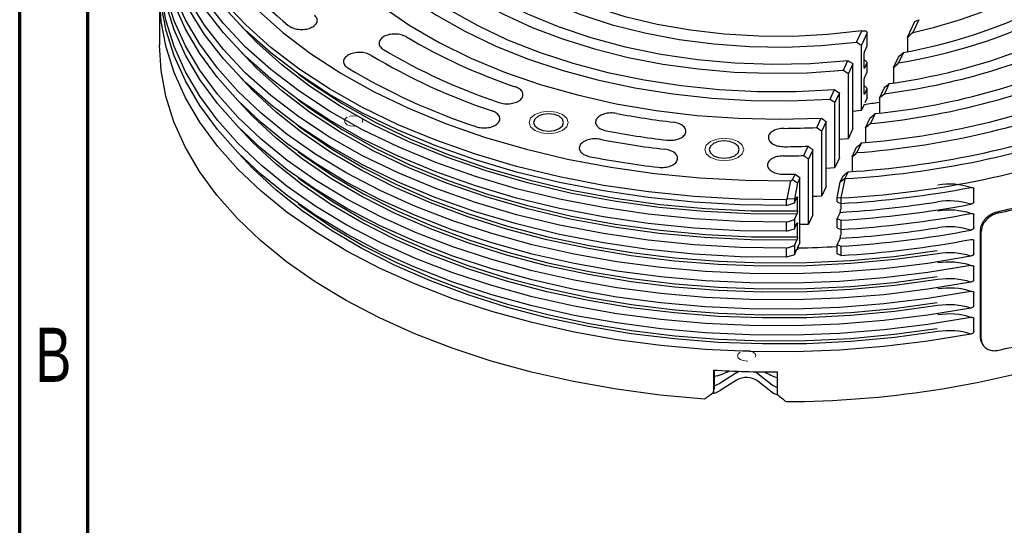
# Model space of a CAD drawing. Header units: millimetres. Extents: x 15 to 415, y 5 to 292.
# Tile 2 of 23: x 15 to 87, y 61 to 98. Entities that reach past the tile are written whole.
import ezdxf

# ---------------------------------------------------------------- set-up
doc = ezdxf.new("R2010")
doc.units = ezdxf.units.MM
doc.linetypes.add('HIDDEN', pattern=[1.905, 1.27, -0.635])
doc.styles.add('SLDTEXTSTYLE0', font='TXT', dxfattribs={"width": 0.75})

msp = doc.modelspace()

# ---------------------------------------------------------------- linework, layer by layer
at = {"color": 7, "linetype": 'Continuous', "lineweight": 70}
for p, q in [((15, 5), (15, 292)), ((20, 10), (20, 287))]:
    msp.add_line(p, q, dxfattribs=at)
at = {"color": 7, "linetype": 'Continuous', "lineweight": 25}
for p, q in [((25.2484, 99.8684), (25.2484, 96.2207)), ((80.1121, 96.7882), (80.6503, 97.9475)), ((80.9304, 98.0799), (80.4964, 97.1449)), ((80.6503, 97.9475), (80.9304, 98.0799)), ((76.3675, 96.428), (76.7582, 97.2696)), ((77.1551, 97.1088), (76.7346, 96.2032)), ((76.7582, 97.2696), (77.0822, 97.2658)), ((77.0822, 97.2658), (77.1551, 97.1088)), ((77.1551, 96.1561), (77.1551, 97.1088)), ((80.1121, 96.7882), (80.1121, 95.733)), ((76.7346, 91.4394), (76.7346, 96.2032)), ((76.98, 95.779), (77.1551, 96.1561)), ((76.9307, 94.584), (76.9307, 95.5368)), ((79.0812, 94.5678), (79.4364, 95.3329)), ((79.8141, 95.6753), (79.456, 94.9039)), ((75.4109, 94.3675), (75.7429, 95.0826)), ((76.1059, 94.849), (75.772, 94.1298)), ((76.1059, 90.0852), (76.1059, 94.849)), ((77.1551, 94.9311), (76.9307, 95.1554)), ((76.98, 94.554), (77.1551, 94.9311)), ((77.1551, 94.2506), (77.1551, 94.9311)), ((75.772, 89.3661), (75.772, 94.1298)), ((76.98, 93.8735), (77.1551, 94.2506)), ((79.0812, 94.5678), (79.0812, 93.4426)), ((76.9307, 92.6785), (76.9307, 93.6313)), ((77.1551, 93.0256), (76.9307, 93.2499)), ((78.7546, 93.3933), (78.4101, 92.6512)), ((74.4288, 92.2521), (74.7541, 92.9528)), ((75.112, 92.7081), (74.7852, 92.0043)), ((75.112, 87.9444), (75.112, 92.7081)), ((76.98, 92.6485), (77.1551, 93.0256)), ((77.1551, 92.3451), (77.1551, 93.0256)), ((78.0424, 92.3303), (78.3848, 93.0679)), ((74.7852, 87.2405), (74.7852, 92.0043)), ((76.9307, 91.8619), (76.7346, 91.4394)), ((77.1551, 92.3451), (76.98, 91.968)), ((78.0424, 92.3303), (78.0424, 91.2247)), ((76.1059, 91.3601), (76.7346, 91.4394)), ((77.7308, 91.188), (77.3952, 90.4653)), ((73.4623, 90.1703), (73.783, 90.8612)), ((74.1369, 90.6079), (73.8151, 89.9147)), ((74.1369, 85.8442), (74.1369, 90.6079)), ((77.0328, 90.1556), (77.3667, 90.8749)), ((73.8151, 85.1509), (73.8151, 89.9147)), ((76.1059, 90.0852), (75.772, 89.3661)), ((77.0328, 90.1556), (77.0328, 89.0622)), ((75.112, 89.3049), (75.772, 89.3661)), ((76.7309, 89.0344), (76.4017, 88.3253)), ((72.507, 88.1126), (72.8244, 88.7963)), ((73.1752, 88.5363), (72.8569, 87.8507)), ((73.1752, 83.7726), (73.1752, 88.5363)), ((76.0433, 88.0245), (76.3713, 88.7309)), ((72.8569, 83.087), (72.8569, 87.8507)), ((75.112, 87.9444), (74.7852, 87.2405)), ((76.0433, 88.0245), (76.0433, 86.9386)), ((71.6762, 86.3231), (71.8748, 86.7511)), ((74.1369, 87.1978), (74.7852, 87.2405)), ((75.7482, 86.9177), (75.5162, 86.418)), ((71.2945, 84.9118), (71.5574, 86.2652)), ((71.5574, 86.2652), (71.6762, 86.3231)), ((72.0324, 86.075), (71.6762, 86.3231)), ((72.0324, 86.075), (71.8137, 84.9408)), ((72.2231, 86.4856), (72.0324, 86.075)), ((72.2231, 81.7219), (72.2231, 86.4856)), ((74.9513, 85.0198), (75.1729, 86.1495)), ((75.1729, 86.1495), (75.3921, 86.6217)), ((75.5041, 86.4046), (75.1729, 86.1495)), ((75.5041, 86.4046), (75.228, 85.003)), ((75.5162, 86.418), (75.5041, 86.4046)), ((74.1369, 85.8442), (73.8151, 85.1509)), ((84.9663, 84.7201), (84.9663, 85.6729)), ((71.2392, 84.868), (71.2945, 84.9118)), ((71.2392, 84.4597), (71.2392, 84.868)), ((71.2392, 84.4597), (71.8137, 84.6511)), ((71.8137, 84.9408), (71.2945, 84.9118)), ((71.8137, 84.6511), (71.9976, 85.0471)), ((71.8137, 84.9408), (71.8137, 84.6511)), ((72.0426, 84.0553), (72.0426, 85.0081)), ((75.2147, 84.9904), (74.9513, 85.0198)), ((74.9513, 84.7195), (74.9513, 85.0198)), ((74.9513, 84.7195), (75.2147, 84.5939)), ((75.2071, 84.5976), (75.2071, 84.1816)), ((75.228, 85.003), (75.2147, 84.9904)), ((75.2147, 84.9904), (75.2147, 84.5939)), ((71.8137, 83.4261), (71.9976, 83.8221)), ((73.1752, 83.7726), (72.8569, 83.087)), ((75.1609, 83.9459), (74.9513, 83.4945)), ((84.9663, 82.8146), (84.9663, 83.7674)), ((71.2392, 83.2347), (71.8137, 83.4261)), ((71.2392, 82.5542), (71.2392, 83.2347)), ((71.8137, 83.4261), (71.8137, 82.7456)), ((71.8137, 82.7456), (71.9976, 83.1416)), ((72.0426, 82.1498), (72.0426, 83.1026)), ((74.9513, 83.4945), (75.2147, 83.3689)), ((74.9513, 82.814), (74.9513, 83.4945)), ((75.2147, 83.3689), (75.2147, 82.6884)), ((71.2392, 82.5542), (71.8137, 82.7456)), ((74.9513, 82.814), (75.2147, 82.6884)), ((75.2071, 82.6921), (75.2071, 82.2761)), ((85.4673, 74.7468), (85.4673, 82.641)), ((85.522, 74.656), (85.522, 82.5502)), ((71.8137, 81.5206), (71.9976, 81.9167)), ((72.2231, 81.7219), (72.0426, 81.3332)), ((75.1609, 82.0405), (74.9513, 81.589)), ((84.9663, 80.9091), (84.9663, 81.8619)), ((71.2392, 81.3292), (71.8137, 81.5206)), ((71.2392, 80.6487), (71.2392, 81.3292)), ((71.8137, 81.5206), (71.8137, 80.8401)), ((71.8137, 80.8401), (71.9976, 81.2361)), ((72.0426, 81.3332), (72.0426, 81.1971)), ((74.9513, 81.589), (75.2147, 81.4634)), ((74.9513, 80.9085), (74.9513, 81.589)), ((75.2147, 80.7829), (74.9513, 80.9085)), ((75.2147, 81.4634), (75.2147, 80.7829)), ((71.8137, 80.8401), (71.2392, 80.6487)), ((84.9663, 79.0036), (84.9663, 79.9564)), ((84.9663, 77.0981), (84.9663, 78.0509)), ((84.9663, 75.1926), (84.9663, 76.1454)), ((85.5845, 74.3117), (85.6392, 74.2207)), ((65.8853, 72.3753), (65.8853, 70.742)), ((65.9336, 72.3724), (65.9336, 71.0099)), ((70.5394, 72.2345), (70.5394, 70.6012)), ((67.5742, 72.1782), (66.3757, 71.4179)), ((67.5742, 72.1782), (66.3757, 71.4179)), ((67.5742, 71.6338), (66.3757, 70.8734)), ((69.1199, 72.1314), (70.1741, 71.303)), ((69.1199, 72.1314), (70.1741, 71.303)), ((69.1199, 71.587), (70.1741, 70.7585)), ((65.8853, 70.742), (65.9336, 71.0099))]:
    msp.add_line(p, q, dxfattribs=at)
at = {"color": 7, "linetype": 'Continuous', "lineweight": 25, "flags": 128}
for points in [[(42.7247, 106.2432), (43.7599, 104.7575), (45.0324, 103.3345), (46.531, 101.9868), (48.2422, 100.7263), (50.1511, 99.5641), (52.2408, 98.5106), (54.4927, 97.5751), (56.8869, 96.7658), (59.4023, 96.09), (62.0165, 95.5535), (64.7066, 95.1611), (67.4486, 94.9163), (70.2183, 94.8213), (72.9913, 94.8769), (75.7429, 95.0826)], [(44.8237, 106.5678), (45.8211, 105.1644), (47.0475, 103.8227), (48.4915, 102.5552), (50.1397, 101.3736), (51.977, 100.2889), (53.9863, 99.311), (56.149, 98.449), (58.4452, 97.7109), (60.8536, 97.1034), (63.352, 96.6323), (65.9172, 96.3019), (68.5255, 96.1152), (71.1529, 96.0739), (73.7749, 96.1785), (76.3675, 96.428)], [(76.7582, 97.2696), (74.2654, 96.9914), (71.7374, 96.8548), (69.1983, 96.8613), (66.6725, 97.0106), (64.184, 97.3014), (61.7564, 97.7309), (59.4131, 98.295), (57.1762, 98.9884), (55.0672, 99.8044), (53.1061, 100.7352), (51.3117, 101.7719), (49.7011, 102.9047), (48.2896, 104.1228), (47.0907, 105.4146), (46.1158, 106.7676)], [(38.2065, 105.5445), (39.2489, 103.9828), (40.517, 102.4777), (42.0017, 101.04), (43.6923, 99.6803), (45.5765, 98.4081), (47.6409, 97.2327), (49.8706, 96.1627), (52.2494, 95.2055), (54.7603, 94.3683), (57.3851, 93.6569), (60.105, 93.0766), (62.9004, 92.6315), (65.7511, 92.3248), (68.6366, 92.1586), (71.5361, 92.1344), (74.4288, 92.2521)], [(39.3358, 105.7191), (40.3581, 104.1993), (41.602, 102.7355), (43.0582, 101.3384), (44.7161, 100.0183), (46.5635, 98.7849), (48.5869, 97.6472), (50.7715, 96.6136), (53.1013, 95.6916), (55.5592, 94.8879), (58.1271, 94.2085), (60.7864, 93.6584), (63.5174, 93.2415), (66.3001, 92.961), (69.1143, 92.8188), (71.9392, 92.8161), (74.7541, 92.9528)], [(41.5948, 106.0685), (42.5777, 104.6322), (43.7737, 103.2509), (45.1739, 101.935), (46.7674, 100.6945), (48.5422, 99.5389), (50.4847, 98.477), (52.5803, 97.5169), (54.8129, 96.6658), (57.1655, 95.9303), (59.6203, 95.316), (62.1585, 94.8274), (64.7608, 94.4684), (67.4074, 94.2418), (70.0782, 94.1491), (72.7528, 94.1911), (75.4109, 94.3675)], [(35.9484, 105.1953), (37.0314, 103.5497), (38.3487, 101.9619), (39.8911, 100.4433), (41.6478, 99.0042), (43.6065, 97.6548), (45.7536, 96.4045), (48.074, 95.262), (50.5517, 94.2353), (53.1692, 93.3316), (55.9083, 92.5572), (58.7499, 91.9175), (61.6741, 91.4169), (64.6605, 91.059), (67.6882, 90.8463), (70.7362, 90.7802), (73.783, 90.8612)], [(28.371, 104.0235), (29.5122, 102.2101), (30.8869, 100.4516), (32.4873, 98.7578), (34.3042, 97.1384), (36.3274, 95.6026), (38.5453, 94.1592), (40.9454, 92.8164), (43.5139, 91.5817), (46.2364, 90.4622), (49.0972, 89.4643), (52.0802, 88.5937), (55.1684, 87.8552), (58.3442, 87.2531), (61.5896, 86.7909), (64.8861, 86.4711), (68.215, 86.2955), (71.5574, 86.2652)], [(71.2392, 84.4597), (67.8382, 84.5049), (64.4527, 84.6971), (61.1017, 85.0354), (57.8041, 85.5177), (54.5785, 86.1414), (51.4429, 86.9029), (48.4152, 87.798), (45.5122, 88.8216), (42.7504, 89.968), (40.1454, 91.2307), (37.7117, 92.6025), (35.4632, 94.0758), (33.4124, 95.6423), (31.5709, 97.2932), (29.949, 99.019), (28.556, 100.8103), (27.3997, 102.6567)], [(71.2392, 84.868), (67.8386, 84.9132), (64.4535, 85.1054), (61.1028, 85.4436), (57.8055, 85.9258), (54.5802, 86.5493), (51.4449, 87.3107), (48.4174, 88.2056), (45.5146, 89.229), (42.753, 90.3752), (40.1481, 91.6376), (37.7145, 93.0092), (35.4659, 94.4822), (33.4151, 96.0484), (31.5735, 97.6989), (29.9515, 99.4245), (28.5582, 101.2154), (27.4016, 103.0616)], [(71.2392, 83.2347), (67.8382, 83.2799), (64.4527, 83.4722), (61.1017, 83.8104), (57.8041, 84.2928), (54.5785, 84.9164), (51.4429, 85.678), (48.4152, 86.5731), (45.5122, 87.5967), (42.7504, 88.743), (40.1454, 90.0057), (37.7117, 91.3776), (35.4632, 92.8509), (33.4124, 94.4174), (31.5709, 96.0682), (29.949, 97.7941), (28.556, 99.5853), (27.3997, 101.4317)], [(71.2392, 82.5542), (67.8382, 82.5994), (64.4527, 82.7916), (61.1017, 83.1299), (57.8041, 83.6122), (54.5785, 84.2359), (51.4429, 84.9974), (48.4152, 85.8925), (45.5122, 86.9161), (42.7504, 88.0625), (40.1454, 89.3252), (37.7117, 90.697), (35.4632, 92.1703), (33.4124, 93.7368), (31.5709, 95.3877), (29.949, 97.1135), (28.556, 98.9048), (27.3997, 100.7512)], [(84.7588, 75.0168), (81.597, 74.4886), (78.3772, 74.0942), (75.1163, 73.8357), (71.8315, 73.7144), (68.5401, 73.731), (65.2595, 73.8854), (62.0069, 74.1768), (58.7996, 74.6036), (55.6543, 75.1636), (52.5877, 75.8538), (49.616, 76.6707), (46.7549, 77.6098), (44.0193, 78.6663), (41.4238, 79.8345), (38.982, 81.1084), (36.7067, 82.4811), (34.6101, 83.9456), (32.7031, 85.4939), (30.9957, 87.1181), (29.4971, 88.8094), (28.2151, 90.5591), (27.1564, 92.3578), (26.3266, 94.1962), (25.7301, 96.0644), (25.3701, 97.9527), (25.2485, 99.8511)], [(84.7588, 76.9223), (81.597, 76.3941), (78.3772, 75.9997), (75.1163, 75.7412), (71.8315, 75.6199), (68.5401, 75.6365), (65.2595, 75.7909), (62.0069, 76.0823), (58.7996, 76.5091), (55.6543, 77.0691), (52.5877, 77.7593), (49.616, 78.5762), (46.7549, 79.5153), (44.0193, 80.5718), (41.4238, 81.74), (38.982, 83.0139), (36.7067, 84.3866), (34.6101, 85.8511), (32.7031, 87.3994), (30.9957, 89.0236), (29.4971, 90.7149), (28.2151, 92.4646), (27.1564, 94.2633), (26.3266, 96.1017), (25.7301, 97.9699), (25.3701, 99.8582)], [(84.7588, 78.8278), (81.597, 78.2996), (78.3772, 77.9052), (75.1163, 77.6467), (71.8315, 77.5254), (68.5401, 77.542), (65.2595, 77.6964), (62.0069, 77.9878), (58.7996, 78.4146), (55.6543, 78.9746), (52.5877, 79.6648), (49.616, 80.4817), (46.7549, 81.4208), (44.0193, 82.4773), (41.4238, 83.6455), (38.982, 84.9194), (36.7067, 86.2921), (34.6101, 87.7566), (32.7031, 89.3049), (30.9957, 90.9291), (29.4971, 92.6204), (28.2151, 94.3701), (27.1564, 96.1688), (26.3266, 98.0072), (25.7301, 99.8754)], [(84.7588, 80.7333), (81.597, 80.2051), (78.3772, 79.8107), (75.1163, 79.5522), (71.8315, 79.4309), (68.5401, 79.4475), (65.2595, 79.6019), (62.0069, 79.8933), (58.7996, 80.3201), (55.6543, 80.8801), (52.5877, 81.5703), (49.616, 82.3872), (46.7549, 83.3263), (44.0193, 84.3828), (41.4238, 85.551), (38.982, 86.8249), (36.7067, 88.1976), (34.6101, 89.6621), (32.7031, 91.2104), (30.9957, 92.8346), (29.4971, 94.5259), (28.2151, 96.2756), (27.1564, 98.0743), (26.3266, 99.9127)], [(84.7588, 76.2417), (81.597, 75.7136), (78.3772, 75.3192), (75.1163, 75.0606), (71.8315, 74.9394), (68.5401, 74.956), (65.2595, 75.1104), (62.0069, 75.4017), (58.7996, 75.8286), (55.6543, 76.3886), (52.5877, 77.0788), (49.616, 77.8956), (46.7549, 78.8348), (44.0193, 79.8912), (41.4238, 81.0595), (38.982, 82.3333), (36.7067, 83.7061), (34.6101, 85.1705), (32.7031, 86.7189), (30.9957, 88.343), (29.4971, 90.0344), (28.2151, 91.7841), (27.1564, 93.5828), (26.3266, 95.4211), (25.7301, 97.2894), (25.3701, 99.1776)], [(84.7588, 78.1472), (81.597, 77.619), (78.3772, 77.2247), (75.1163, 76.9661), (71.8315, 76.8449), (68.5401, 76.8615), (65.2595, 77.0159), (62.0069, 77.3072), (58.7996, 77.7341), (55.6543, 78.2941), (52.5877, 78.9843), (49.616, 79.8011), (46.7549, 80.7403), (44.0193, 81.7967), (41.4238, 82.965), (38.982, 84.2388), (36.7067, 85.6116), (34.6101, 87.076), (32.7031, 88.6244), (30.9957, 90.2485), (29.4971, 91.9399), (28.2151, 93.6896), (27.1564, 95.4883), (26.3266, 97.3266), (25.7301, 99.1949)], [(84.7588, 80.0527), (81.597, 79.5245), (78.3772, 79.1302), (75.1163, 78.8716), (71.8315, 78.7504), (68.5401, 78.767), (65.2595, 78.9214), (62.0069, 79.2127), (58.7996, 79.6395), (55.6543, 80.1995), (52.5877, 80.8898), (49.616, 81.7066), (46.7549, 82.6458), (44.0193, 83.7022), (41.4238, 84.8705), (38.982, 86.1443), (36.7067, 87.5171), (34.6101, 88.9815), (32.7031, 90.5299), (30.9957, 92.154), (29.4971, 93.8454), (28.2151, 95.595), (27.1564, 97.3938), (26.3266, 99.2321)], [(71.2392, 81.3292), (67.8382, 81.3744), (64.4527, 81.5667), (61.1017, 81.9049), (57.8041, 82.3873), (54.5785, 83.0109), (51.4429, 83.7725), (48.4152, 84.6676), (45.5122, 85.6912), (42.7504, 86.8375), (40.1454, 88.1002), (37.7117, 89.4721), (35.4632, 90.9454), (33.4124, 92.5119), (31.5709, 94.1627), (29.949, 95.8886), (28.556, 97.6798), (27.3997, 99.5263)], [(71.2392, 80.6487), (67.8382, 80.6939), (64.4527, 80.8861), (61.1017, 81.2244), (57.8041, 81.7067), (54.5785, 82.3304), (51.4429, 83.0919), (48.4152, 83.987), (45.5122, 85.0106), (42.7504, 86.157), (40.1454, 87.4197), (37.7117, 88.7915), (35.4632, 90.2648), (33.4124, 91.8313), (31.5709, 93.4822), (29.949, 95.208), (28.556, 96.9993), (27.3997, 98.8457)], [(71.9976, 83.8221), (68.6094, 83.8344), (65.2327, 83.996), (61.8873, 84.306), (58.5926, 84.7625), (55.368, 85.3629), (52.2323, 86.1036), (49.2037, 86.9805), (46.3, 87.9882), (43.5382, 89.121), (40.9343, 90.3722), (38.5035, 91.7346), (36.2602, 93.2001), (34.2173, 94.7601), (32.3868, 96.4057), (31.0476, 97.8171)], [(65.2227, 70.2403), (61.9684, 70.5334), (58.7595, 70.9622), (55.6131, 71.5242), (52.5457, 72.2167), (49.5735, 73.0358), (46.7121, 73.9774), (43.9768, 75.0364), (41.382, 76.2072), (38.9412, 77.4836), (36.6675, 78.859), (34.5728, 80.326), (32.6683, 81.8769), (30.9638, 83.5035), (29.4685, 85.1973), (28.1902, 86.9492), (27.1357, 88.7501), (26.3105, 90.5905), (25.7191, 92.4605), (25.3644, 94.3504), (25.2484, 96.2207)], [(71.9976, 81.9167), (68.6094, 81.9289), (65.2327, 82.0905), (61.8873, 82.4005), (58.5926, 82.857), (55.368, 83.4574), (52.2323, 84.1981), (49.2037, 85.075), (46.3, 86.0827), (43.5382, 87.2155), (40.9343, 88.4667), (38.5035, 89.8291), (36.2602, 91.2946), (34.2173, 92.8547), (32.3868, 94.5002), (31.0476, 95.9116)], [(82.3338, 80.9135), (79.171, 80.4829), (75.9621, 80.1872), (72.7242, 80.028), (69.4748, 80.0061), (66.2314, 80.1216), (63.0114, 80.3739), (59.832, 80.7617), (56.7104, 81.2828), (53.6633, 81.9345), (50.7071, 82.7133), (47.8577, 83.615), (45.1304, 84.6347), (42.5398, 85.7669), (40.0999, 87.0056), (37.8237, 88.3442), (35.7236, 89.7754), (33.8108, 91.2915), (32.0955, 92.8844), (31.0476, 94.0061)], [(35.4218, 94.1051), (36.4017, 93.3882), (38.6395, 91.9278), (41.0642, 90.5703), (43.6615, 89.3237), (46.4164, 88.1953), (49.3126, 87.1918), (52.3332, 86.3189), (55.4606, 85.5819), (58.6764, 84.9849), (61.9619, 84.5316), (65.2978, 84.2245), (68.6646, 84.0654), (72.0426, 84.0553)], [(82.3338, 79.008), (79.171, 78.5774), (75.9621, 78.2817), (72.7242, 78.1225), (69.4748, 78.1006), (66.2314, 78.2161), (63.0114, 78.4684), (59.832, 78.8562), (56.7104, 79.3773), (53.6633, 80.029), (50.7071, 80.8078), (47.8577, 81.7095), (45.1304, 82.7292), (42.5398, 83.8614), (40.0999, 85.1001), (37.8237, 86.4387), (35.7236, 87.8699), (33.8108, 89.386), (32.0955, 90.9789), (31.0476, 92.1006)], [(35.4218, 92.1996), (36.4017, 91.4827), (38.6395, 90.0223), (41.0642, 88.6648), (43.6615, 87.4182), (46.4164, 86.2898), (49.3126, 85.2863), (52.3332, 84.4134), (55.4606, 83.6764), (58.6764, 83.0794), (61.9619, 82.6261), (65.2978, 82.319), (68.6646, 82.1599), (72.0426, 82.1498)], [(53.0117, 90.0935), (53.3686, 89.9559), (53.7895, 89.9076), (54.2105, 89.9559), (54.5673, 90.0935), (54.8058, 90.2995), (54.8895, 90.5425), (54.8058, 90.7854), (54.5673, 90.9914), (54.2105, 91.129), (53.7895, 91.1773), (53.3686, 91.129), (53.0117, 90.9914), (52.7732, 90.7854), (52.6895, 90.5425), (52.7732, 90.2995), (53.0117, 90.0935)], [(35.4218, 90.2941), (35.8547, 89.9709), (37.9469, 88.5451), (40.2145, 87.2116), (42.6452, 85.9775), (45.2261, 84.8495), (47.9431, 83.8337), (50.7818, 82.9354), (53.7269, 82.1595), (56.7625, 81.5103), (59.8724, 80.9911), (63.0398, 80.6048), (66.2478, 80.3534), (69.479, 80.2383), (72.7162, 80.2602), (75.9418, 80.4188), (79.1387, 80.7134), (82.2896, 81.1423)], [(82.3338, 77.1025), (79.171, 76.6719), (75.9621, 76.3762), (72.7242, 76.217), (69.4748, 76.1951), (66.2314, 76.3106), (63.0114, 76.5629), (59.832, 76.9507), (56.7104, 77.4718), (53.6633, 78.1235), (50.7071, 78.9023), (47.8577, 79.804), (45.1304, 80.8237), (42.5398, 81.9559), (40.0999, 83.1947), (37.8237, 84.5332), (35.7236, 85.9644), (33.8108, 87.4805), (32.0955, 89.0734), (31.0476, 90.1951)], [(65.8907, 88.1019), (66.2476, 87.9642), (66.6685, 87.9159), (67.0895, 87.9642), (67.4463, 88.1019), (67.6848, 88.3078), (67.7685, 88.5508), (67.6848, 88.7937), (67.4463, 88.9997), (67.0895, 89.1373), (66.6685, 89.1856), (66.2476, 89.1373), (65.8907, 88.9997), (65.6522, 88.7937), (65.5685, 88.5508), (65.6522, 88.3078), (65.8907, 88.1019)], [(82.3338, 75.197), (79.171, 74.7664), (75.9621, 74.4707), (72.7242, 74.3115), (69.4748, 74.2896), (66.2314, 74.4051), (63.0114, 74.6574), (59.832, 75.0452), (56.7104, 75.5663), (53.6633, 76.218), (50.7071, 76.9968), (47.8577, 77.8985), (45.1304, 78.9182), (42.5398, 80.0504), (40.0999, 81.2892), (37.8237, 82.6277), (35.7236, 84.0589), (33.8108, 85.575), (32.0955, 87.1679), (31.0476, 88.2896)], [(35.4218, 88.3886), (35.8547, 88.0654), (37.9469, 86.6396), (40.2145, 85.3061), (42.6452, 84.072), (45.2261, 82.944), (47.9431, 81.9282), (50.7818, 81.0299), (53.7269, 80.254), (56.7625, 79.6048), (59.8724, 79.0856), (63.0398, 78.6993), (66.2478, 78.4479), (69.479, 78.3329), (72.7162, 78.3547), (75.9418, 78.5133), (79.1387, 78.8079), (82.2896, 79.2368)], [(35.4218, 86.4831), (35.8547, 86.1599), (37.9469, 84.7341), (40.2145, 83.4006), (42.6452, 82.1665), (45.2261, 81.0385), (47.9431, 80.0227), (50.7818, 79.1244), (53.7269, 78.3486), (56.7625, 77.6993), (59.8724, 77.1801), (63.0398, 76.7938), (66.2478, 76.5424), (69.479, 76.4274), (72.7162, 76.4492), (75.9418, 76.6078), (79.1387, 76.9024), (82.2896, 77.3313)], [(35.4218, 84.5776), (35.8547, 84.2544), (37.9469, 82.8286), (40.2145, 81.4951), (42.6452, 80.261), (45.2261, 79.133), (47.9431, 78.1172), (50.7818, 77.2189), (53.7269, 76.4431), (56.7625, 75.7938), (59.8724, 75.2746), (63.0398, 74.8883), (66.2478, 74.6369), (69.479, 74.5219), (72.7162, 74.5437), (75.9418, 74.7023), (79.1387, 74.9969), (82.2896, 75.4258)], [(73.1752, 85.1223), (73.4709, 85.1347), (73.8151, 85.1509)], [(67.5742, 72.1782), (67.7399, 72.2624), (67.7972, 72.2839)], [(67.5742, 72.1782), (67.7399, 72.2624), (67.7972, 72.2839)], [(68.9121, 72.2523), (68.9703, 72.2252), (69.1199, 72.1314)], [(68.9121, 72.2523), (68.9703, 72.2252), (69.1199, 72.1314)]]:
    msp.add_lwpolyline(points, dxfattribs=at)
at = {"color": 7, "linetype": 'HIDDEN', "lineweight": 0, "flags": 128}
for points in [[(39.0245, 90.9203), (38.88, 90.7954), (38.8293, 90.6482), (38.88, 90.5009), (39.0245, 90.3761), (39.2408, 90.2927), (39.4959, 90.2634), (39.7511, 90.2927), (39.9673, 90.3761), (40.1119, 90.5009), (40.1626, 90.6482), (40.1119, 90.7954), (39.9673, 90.9203), (39.7511, 91.0037), (39.4959, 91.0329), (39.2408, 91.0037), (39.0245, 90.9203)], [(67.8425, 73.6951), (67.698, 73.5703), (67.6472, 73.4231), (67.698, 73.2758), (67.8425, 73.151), (68.0588, 73.0676), (68.3139, 73.0383), (68.569, 73.0676), (68.7853, 73.151), (68.9298, 73.2758), (68.9805, 73.4231), (68.9298, 73.5703), (68.7853, 73.6951), (68.569, 73.7786), (68.3139, 73.8078), (68.0588, 73.7786), (67.8425, 73.6951)]]:
    msp.add_lwpolyline(points, dxfattribs=at)
at = {"color": 7, "linetype": 'Continuous', "lineweight": 0, "flags": 128}
for points in [[(54.803, 89.9575), (54.338, 89.7782), (53.7895, 89.7152), (53.241, 89.7782), (52.776, 89.9575), (52.4653, 90.2259), (52.3562, 90.5425), (52.4653, 90.859), (52.776, 91.1274), (53.241, 91.3067), (53.7895, 91.3697), (54.338, 91.3067), (54.803, 91.1274), (55.1137, 90.859), (55.2228, 90.5425), (55.1137, 90.2259), (54.803, 89.9575)], [(67.682, 87.9658), (67.217, 87.7865), (66.6685, 87.7235), (66.12, 87.7865), (65.655, 87.9658), (65.3443, 88.2342), (65.2352, 88.5508), (65.3443, 88.8673), (65.655, 89.1357), (66.12, 89.315), (66.6685, 89.378), (67.217, 89.315), (67.682, 89.1357), (67.9927, 88.8673), (68.1019, 88.5508), (67.9927, 88.2342), (67.682, 87.9658)]]:
    msp.add_lwpolyline(points, dxfattribs=at)
at = {"color": 7, "linetype": 'Continuous', "lineweight": 25}
for centre, radius, start, end in [((49.7421, 116.0395), 23.7557, 210.037616, 230.707798), ((72.9819, 131.6199), 35.2845, 282.296394, 295.759825), ((72.8482, 134.0009), 38.9535, 280.30137, 295.883464), ((72.7875, 135.2604), 40.9037, 279.382644, 295.940138), ((72.6842, 137.7428), 44.7629, 277.794041, 296.038278), ((64.5911, 132.5458), 41.5578, 239.277201, 251.404791), ((72.6399, 138.9687), 46.6755, 277.101339, 296.081282), ((72.5626, 141.3962), 50.4735, 275.877083, 296.157855), ((64.0372, 134.4627), 45.4146, 239.165836, 251.516156), ((64.22, 133.8281), 44.1322, 239.277201, 251.404791), ((72.5287, 142.5995), 52.3609, 275.332886, 296.192202), ((63.6663, 135.7446), 47.9887, 239.165836, 251.516156), ((71.9367, 147.6887), 58.8499, 274.672846, 292.116573), ((71.7587, 149.7997), 61.6495, 274.319209, 290.845494), ((70.8943, 134.5461), 43.109, 278.049467, 279.544599), ((70.1508, 151.0317), 60.9014, 259.227943, 263.190253), ((71.6053, 153.8155), 67.5109, 273.321002, 290.096858), ((71.6236, 152.8834), 66.0946, 273.577881, 290.105488), ((70.1241, 153.4592), 64.674, 259.227943, 263.190253), ((70.5838, 155.2279), 65.1212, 270.415622, 272.533452), ((70.1112, 154.6691), 66.5566, 259.141854, 263.276342), ((71.5138, 154.5763), 69.6724, 273.055855, 289.425496), ((70.5824, 159.3524), 71.2657, 270.334117, 271.54754), ((70.5828, 157.9785), 69.2186, 270.416167, 271.855824), ((70.0845, 157.0963), 70.3291, 259.141854, 263.276342), ((70.582, 162.0796), 75.3397, 270.334262, 270.983265), ((83.1689, 80.7807), 5.2357, 72.322686, 99.177694), ((70.841, 159.4489), 74.9827, 273.343969, 280.696902), ((70.7606, 157.9232), 74.108, 273.404034, 278.984503), ((70.841, 158.224), 74.9827, 273.343969, 280.696902), ((83.1689, 79.5558), 5.2357, 72.322686, 99.177694), ((72.5313, 148.6558), 66.201, 282.376238, 286.017107), ((72.5385, 148.8035), 66.4442, 282.372242, 286.021102), ((70.841, 157.5434), 74.9827, 273.343969, 280.696902), ((83.1689, 78.8752), 5.2357, 72.322686, 99.177694), ((70.5847, 154.2183), 71.1676, 271.319182, 271.829616), ((70.7606, 156.0177), 74.108, 273.404034, 278.984503), ((70.841, 156.3185), 74.9827, 273.343969, 280.696902), ((83.1689, 77.6503), 5.2357, 72.322686, 99.177694), ((70.841, 155.6379), 74.9827, 273.343969, 280.696902), ((70.5902, 157.4854), 76.166, 271.092649, 273.282402), ((83.1689, 75.7448), 5.2357, 72.322686, 99.177694), ((83.1689, 75.0642), 5.2357, 72.322686, 99.177694), ((83.1689, 73.8393), 5.2357, 72.322686, 99.177694), ((83.1689, 73.1587), 5.2357, 72.322686, 99.177694), ((83.1689, 71.9338), 5.2357, 72.322686, 99.177694), ((83.1689, 71.2533), 5.2357, 72.322686, 99.177694), ((83.1689, 70.0283), 5.2357, 72.322686, 99.177694), ((72.5385, 138.7316), 66.4442, 282.372242, 286.021102), ((70.9955, 142.6211), 72.5621, 270.166246, 287.295198), ((70.5783, 150.5267), 78.2922, 266.563493, 269.971525), ((64.2119, 78.5237), 6.8386, 284.58246, 294.744452), ((72.5855, 77.4054), 5.9495, 240.245564, 249.884699), ((68.3087, 70.343), 1.4851, 56.892507, 119.64251), ((65.506, 72.3264), 1.6934, 278.933354, 300.902779), ((65.5557, 72.7594), 1.5723, 283.908702, 301.435529), ((65.5557, 72.7594), 1.5723, 283.908702, 301.435529), ((70.9881, 72.3812), 1.351, 232.948505, 250.602417), ((70.9881, 72.3812), 1.351, 232.948505, 250.602417), ((71.0102, 71.8725), 1.3928, 233.110285, 253.730166)]:
    msp.add_arc(centre, radius, start, end, dxfattribs=at)
for centre, major_axis, ratio, start_param, end_param in [((70.5818, 98.6412), (26.8673, 23.0317), 0.2182208, 4.8836095, 4.8986526), ((70.5818, 122.056), (-24.651, 28.7562), 0.4106428, 2.2308125, 2.2445755), ((70.5818, 98.6412), (28.997, 24.8574), 0.2182208, 4.8323149, 4.8457656), ((70.5818, 122.056), (-26.605, 31.0356), 0.4106428, 2.1933846, 2.2058969), ((70.5818, 98.6412), (30.1438, 25.8405), 0.2182208, 4.8082906, 4.8210328), ((70.5818, 122.056), (-27.6572, 32.263), 0.4106428, 2.1756559, 2.1875917), ((70.5818, 98.6412), (32.4373, 27.8066), 0.2182208, 4.7661756, 4.7777257), ((70.5818, 122.056), (-29.7615, 34.7178), 0.4106428, 2.1443004, 2.1552398), ((70.5818, 98.6412), (33.5841, 28.7897), 0.2182208, 4.7475919, 4.7586341), ((70.5818, 122.056), (-30.8137, 35.9452), 0.4106428, 2.1303606, 2.1408657), ((70.5818, 98.6412), (35.8776, 30.7558), 0.2182208, 4.714435, 4.7245962), ((70.5818, 122.056), (-32.9181, 38.4), 0.4106428, 2.1053447, 2.1150826), ((70.5818, 98.6412), (37.0244, 31.7389), 0.2182208, 4.6995725, 4.7093483), ((70.5818, 122.056), (-33.9702, 39.6274), 0.4106428, 2.0940748, 2.1034719), ((70.5818, 98.6412), (39.318, 33.705), 0.2182208, 4.6727068, 4.6817996), ((70.5818, 122.056), (-37.1268, 43.3096), 0.4106428, 2.0643094, 2.0728197), ((70.5818, 122.056), (-36.0746, 42.0822), 0.4106428, 2.0736207, 2.0824064), ((70.5818, 98.6412), (40.4647, 34.688), 0.2182208, 4.6605204, 4.6693088), ((70.5818, 122.056), (-39.2311, 45.7644), 0.4106428, 2.0472564, 2.0552666), ((70.5818, 98.6412), (42.7583, 36.6542), 0.2182208, 4.6382674, 4.6465081), ((70.5818, 96.7651), (43.8445, 41.2879), 0.2790788, 4.3369031, 4.3516095), ((70.5818, 96.7651), (-43.1989, 43.2222), 0.3180421, 1.8779434, 1.8926498)]:
    msp.add_ellipse(centre, major_axis=major_axis, ratio=ratio, start_param=start_param, end_param=end_param, dxfattribs=at)
for points, knots in [([(34.6983, 97.6543), (34.7993, 97.5872), (35.001, 97.4532), (35.4431, 97.3565), (35.9074, 97.3588), (36.3375, 97.4651), (36.6644, 97.6582), (36.8356, 97.9077), (36.8385, 98.1804), (36.6949, 98.3371), (36.623, 98.4156)], [0, 0, 0, 0, 0.1252847, 0.2501138, 0.374972, 0.4999121, 0.6252684, 0.7501057, 0.8749984, 1, 1, 1, 1]), ([(43.3598, 96.8207), (43.2413, 96.8775), (43.0048, 96.9909), (42.5413, 97.0451), (42.0834, 96.9995), (41.6889, 96.8544), (41.4206, 96.6333), (41.3215, 96.3713), (41.395, 96.1019), (41.5806, 95.9606), (41.6735, 95.8899)], [0, 0, 0, 0, 0.1252502, 0.2501119, 0.375058, 0.5001005, 0.6252666, 0.7501044, 0.8749977, 1, 1, 1, 1]), ([(40.7597, 95.4673), (40.6415, 95.5242), (40.4054, 95.638), (39.9422, 95.6929), (39.4841, 95.6479), (39.089, 95.5034), (38.8197, 95.2827), (38.7195, 95.0208), (38.7918, 94.7513), (38.9769, 94.6097), (39.0694, 94.5389)], [0, 0, 0, 0, 0.1252531, 0.2501116, 0.3750521, 0.5000934, 0.6252684, 0.7501057, 0.8749984, 1, 1, 1, 1]), ([(76.9307, 95.5368), (76.9312, 95.5517), (76.9321, 95.5814), (76.9391, 95.6338), (76.9495, 95.6868), (76.9636, 95.7392), (76.9744, 95.7653), (76.98, 95.779)], [0, 0, 0, 0, 0.1820885, 0.3638376, 0.5544626, 0.7675384, 1, 1, 1, 1]), ([(76.98, 94.554), (76.9738, 94.5425), (76.9614, 94.5196), (76.9453, 94.5142), (76.9345, 94.5326), (76.931, 94.5615), (76.9308, 94.5803), (76.9307, 94.584)], [0, 0, 0, 0, 0.2555294, 0.5117141, 0.7469258, 0.9503904, 1, 1, 1, 1]), ([(76.9307, 93.6313), (76.9312, 93.6462), (76.9321, 93.6759), (76.9391, 93.7283), (76.9495, 93.7813), (76.9636, 93.8337), (76.9744, 93.8598), (76.98, 93.8735)], [0, 0, 0, 0, 0.18208845, 0.36383765, 0.55446259, 0.76753836, 1, 1, 1, 1]), ([(50.1471, 91.9999), (50.2877, 91.9635), (50.5683, 91.8908), (51.0399, 91.9104), (51.4595, 92.0251), (51.7723, 92.2258), (51.9282, 92.4804), (51.9019, 92.7483), (51.7059, 92.9964), (51.4614, 93.1038), (51.3391, 93.1575)], [0, 0, 0, 0, 0.125284, 0.2501136, 0.37497, 0.4999059, 0.6252666, 0.7501044, 0.8749977, 1, 1, 1, 1]), ([(76.98, 92.6485), (76.9738, 92.637), (76.9614, 92.6141), (76.9453, 92.6087), (76.9345, 92.6271), (76.931, 92.656), (76.9308, 92.6748), (76.9307, 92.6785)], [0, 0, 0, 0, 0.2555294, 0.5117141, 0.7469258, 0.9503904, 1, 1, 1, 1]), ([(48.4521, 90.2315), (48.5928, 90.1953), (48.8737, 90.1231), (49.3452, 90.1433), (49.7643, 90.2586), (50.0763, 90.4598), (50.2311, 90.7146), (50.2036, 90.9825), (50.0066, 91.2303), (49.7616, 91.3374), (49.6391, 91.3909)], [0, 0, 0, 0, 0.1252847, 0.2501138, 0.374972, 0.4999121, 0.6252684, 0.7501057, 0.8749984, 1, 1, 1, 1]), ([(58.7682, 91.2035), (58.6174, 91.2216), (58.3162, 91.2576), (57.8629, 91.1799), (57.4958, 91.0155), (57.2654, 90.7806), (57.2084, 90.5127), (57.334, 90.2545), (57.618, 90.0365), (57.8969, 89.9621), (58.0364, 89.9248)], [0, 0, 0, 0, 0.12525018, 0.25011188, 0.37505803, 0.50010047, 0.62526657, 0.75010445, 0.87499773, 1, 1, 1, 1]), ([(62.4555, 89.2414), (62.609, 89.2334), (62.9153, 89.2175), (63.3501, 89.3245), (63.6822, 89.5119), (63.8647, 89.7604), (63.8685, 90.0304), (63.6925, 90.2788), (63.3673, 90.4766), (63.0755, 90.5322), (62.9296, 90.56)], [0, 0, 0, 0, 0.125284, 0.2501136, 0.37497, 0.4999059, 0.6252666, 0.7501044, 0.8749977, 1, 1, 1, 1]), ([(71.0561, 90.1084), (70.9034, 90.0971), (70.5983, 90.0746), (70.2135, 89.9159), (69.9591, 89.6916), (69.8738, 89.4261), (69.971, 89.1621), (70.2355, 88.9416), (70.6269, 88.7888), (70.9326, 88.7708), (71.0855, 88.7618)], [0, 0, 0, 0, 0.1252502, 0.2501119, 0.375058, 0.5001005, 0.6252666, 0.7501044, 0.8749977, 1, 1, 1, 1]), ([(57.5734, 89.304), (57.4227, 89.3223), (57.1217, 89.3588), (56.668, 89.2817), (56.3002, 89.1179), (56.0688, 88.8832), (56.0106, 88.6154), (56.1352, 88.357), (56.4182, 88.1387), (56.6967, 88.0638), (56.8361, 88.0264)], [0, 0, 0, 0, 0.1252531, 0.2501116, 0.3750521, 0.5000934, 0.6252684, 0.7501057, 0.8749984, 1, 1, 1, 1]), ([(61.8503, 87.2509), (62.0038, 87.2432), (62.3102, 87.2276), (62.7446, 87.3353), (63.0758, 87.5231), (63.2573, 87.772), (63.26, 88.042), (63.0829, 88.2901), (62.7568, 88.4874), (62.4648, 88.5426), (62.3187, 88.5702)], [0, 0, 0, 0, 0.12528466, 0.25011377, 0.37497204, 0.49991211, 0.62526843, 0.75010569, 0.87499836, 1, 1, 1, 1]), ([(70.9979, 88.0879), (70.8451, 88.0768), (70.5399, 88.0547), (70.1545, 87.8966), (69.8991, 87.6726), (69.8127, 87.4073), (69.9087, 87.1431), (70.1723, 86.9222), (70.563, 86.7689), (70.8687, 86.7505), (71.0215, 86.7413)], [0, 0, 0, 0, 0.1252531, 0.2501116, 0.3750521, 0.5000934, 0.6252684, 0.7501057, 0.8749984, 1, 1, 1, 1]), ([(84.7588, 85.7692), (84.7855, 85.7725), (84.8359, 85.7786), (84.8991, 85.7643), (84.9408, 85.7378), (84.9628, 85.7062), (84.9652, 85.6831), (84.9663, 85.6729)], [0, 0, 0, 0, 0.2778245, 0.5231488, 0.714742, 0.8740843, 1, 1, 1, 1]), ([(71.9976, 85.0471), (72.0028, 85.0568), (72.0133, 85.0762), (72.0272, 85.081), (72.0373, 85.0661), (72.0421, 85.0384), (72.0425, 85.0158), (72.0426, 85.0081)], [0, 0, 0, 0, 0.2270101, 0.4541817, 0.6763789, 0.8890918, 1, 1, 1, 1]), ([(84.9663, 84.7201), (84.9646, 84.707), (84.9614, 84.6808), (84.9373, 84.6417), (84.8972, 84.6017), (84.836, 84.5642), (84.7854, 84.5511), (84.7588, 84.5443)], [0, 0, 0, 0, 0.1546235, 0.3087423, 0.474234, 0.7238518, 1, 1, 1, 1]), ([(72.0426, 84.0553), (72.0422, 84.0395), (72.0412, 84.0079), (72.034, 83.9526), (72.0232, 83.8986), (72.0104, 83.8529), (72.0015, 83.8316), (71.9976, 83.8221)], [0, 0, 0, 0, 0.2032256, 0.406316, 0.6132151, 0.8286081, 1, 1, 1, 1]), ([(75.1609, 83.9459), (75.1663, 83.9594), (75.1773, 83.9864), (75.1918, 84.0438), (75.2022, 84.1041), (75.2066, 84.1513), (75.2069, 84.1744), (75.2071, 84.1816)], [0, 0, 0, 0, 0.23438, 0.4690285, 0.6952118, 0.9061471, 1, 1, 1, 1]), ([(84.7588, 83.8637), (84.7855, 83.867), (84.8359, 83.8731), (84.8991, 83.8588), (84.9408, 83.8323), (84.9628, 83.8007), (84.9652, 83.7776), (84.9663, 83.7674)], [0, 0, 0, 0, 0.2778245, 0.5231488, 0.714742, 0.8740843, 1, 1, 1, 1]), ([(85.4673, 82.641), (85.4812, 82.7662), (85.509, 83.0166), (85.726, 83.3868), (86.0445, 83.6988), (86.3965, 83.9039), (86.6282, 83.9679), (86.7202, 83.9933)], [0, 0, 0, 0, 0.2146737, 0.4293476, 0.6440132, 0.8586463, 1, 1, 1, 1]), ([(86.775, 83.9024), (86.6347, 83.8598), (86.3543, 83.7746), (85.9787, 83.5083), (85.6945, 83.1738), (85.5435, 82.8373), (85.5281, 82.6318), (85.522, 82.5502)], [0, 0, 0, 0, 0.214668, 0.4293386, 0.6439611, 0.8586051, 1, 1, 1, 1]), ([(71.9976, 83.1416), (72.0028, 83.1513), (72.0133, 83.1707), (72.0272, 83.1755), (72.0373, 83.1606), (72.0421, 83.1329), (72.0425, 83.1103), (72.0426, 83.1026)], [0, 0, 0, 0, 0.2270101, 0.4541817, 0.6763789, 0.8890918, 1, 1, 1, 1]), ([(84.9663, 82.8146), (84.9646, 82.8015), (84.9614, 82.7753), (84.9373, 82.7362), (84.8972, 82.6962), (84.836, 82.6587), (84.7854, 82.6456), (84.7588, 82.6388)], [0, 0, 0, 0, 0.1546235, 0.3087423, 0.474234, 0.7238518, 1, 1, 1, 1]), ([(72.0426, 82.1498), (72.0422, 82.134), (72.0412, 82.1024), (72.034, 82.0471), (72.0232, 81.9931), (72.0104, 81.9474), (72.0015, 81.9261), (71.9976, 81.9167)], [0, 0, 0, 0, 0.2032256, 0.406316, 0.6132151, 0.8286081, 1, 1, 1, 1]), ([(75.1609, 82.0405), (75.1663, 82.0539), (75.1773, 82.0809), (75.1918, 82.1383), (75.2022, 82.1986), (75.2066, 82.2458), (75.2069, 82.2689), (75.2071, 82.2761)], [0, 0, 0, 0, 0.23438, 0.4690285, 0.6952118, 0.9061471, 1, 1, 1, 1]), ([(84.7588, 81.9582), (84.7855, 81.9615), (84.8359, 81.9676), (84.8991, 81.9533), (84.9408, 81.9268), (84.9628, 81.8952), (84.9652, 81.8721), (84.9663, 81.8619)], [0, 0, 0, 0, 0.2778245, 0.5231488, 0.714742, 0.8740843, 1, 1, 1, 1]), ([(71.9976, 81.2361), (72.0028, 81.2458), (72.0133, 81.2652), (72.0272, 81.27), (72.0373, 81.2551), (72.0421, 81.2274), (72.0425, 81.2048), (72.0426, 81.1971)], [0, 0, 0, 0, 0.2270101, 0.4541817, 0.6763789, 0.8890918, 1, 1, 1, 1]), ([(84.9663, 80.9091), (84.9646, 80.896), (84.9614, 80.8698), (84.9373, 80.8307), (84.8972, 80.7907), (84.836, 80.7532), (84.7854, 80.7401), (84.7588, 80.7333)], [0, 0, 0, 0, 0.15462354, 0.30874229, 0.47423404, 0.72385184, 1, 1, 1, 1]), ([(84.7588, 80.0527), (84.7855, 80.056), (84.8359, 80.0621), (84.8991, 80.0478), (84.9408, 80.0213), (84.9628, 79.9897), (84.9652, 79.9666), (84.9663, 79.9564)], [0, 0, 0, 0, 0.2778245, 0.5231488, 0.714742, 0.8740843, 1, 1, 1, 1]), ([(84.9663, 79.0036), (84.9646, 78.9905), (84.9614, 78.9643), (84.9373, 78.9252), (84.8972, 78.8852), (84.836, 78.8477), (84.7854, 78.8346), (84.7588, 78.8278)], [0, 0, 0, 0, 0.15462354, 0.30874229, 0.47423404, 0.72385184, 1, 1, 1, 1]), ([(84.7588, 78.1472), (84.7855, 78.1505), (84.8359, 78.1566), (84.8991, 78.1423), (84.9408, 78.1158), (84.9628, 78.0842), (84.9652, 78.0611), (84.9663, 78.0509)], [0, 0, 0, 0, 0.2778245, 0.5231488, 0.714742, 0.8740843, 1, 1, 1, 1]), ([(84.9663, 77.0981), (84.9646, 77.085), (84.9614, 77.0588), (84.9373, 77.0197), (84.8972, 76.9797), (84.836, 76.9422), (84.7854, 76.9291), (84.7588, 76.9223)], [0, 0, 0, 0, 0.1546235, 0.3087423, 0.474234, 0.7238518, 1, 1, 1, 1]), ([(84.7588, 76.2417), (84.7855, 76.245), (84.8359, 76.2511), (84.8991, 76.2368), (84.9408, 76.2103), (84.9628, 76.1787), (84.9652, 76.1556), (84.9663, 76.1454)], [0, 0, 0, 0, 0.2778245, 0.5231488, 0.714742, 0.8740843, 1, 1, 1, 1]), ([(84.9663, 75.1926), (84.9646, 75.1795), (84.9614, 75.1533), (84.9373, 75.1142), (84.8972, 75.0742), (84.836, 75.0367), (84.7854, 75.0237), (84.7588, 75.0168)], [0, 0, 0, 0, 0.15462354, 0.30874229, 0.47423404, 0.72385184, 1, 1, 1, 1]), ([(85.5998, 74.3203), (85.56, 74.3822), (85.4788, 74.5087), (85.4711, 74.6664), (85.4673, 74.7468)], [0, 0, 0, 0, 0.4900394, 1, 1, 1, 1]), ([(85.522, 74.656), (85.5359, 74.5364), (85.5638, 74.2971), (85.7807, 74.0147), (86.0992, 73.8342), (86.4512, 73.7783), (86.683, 73.8156), (86.775, 73.8305)], [0, 0, 0, 0, 0.21467384, 0.42934788, 0.64401366, 0.85864727, 1, 1, 1, 1])]:
    msp.add_open_spline(points, degree=3, knots=knots, dxfattribs=at)

# ---------------------------------------------------------------- texts
at = {"color": 7, "linetype": 'Continuous', "lineweight": 0, "insert": (17.4706, 75.4793), "char_height": 3.9688, "attachment_point": 2, "style": 'SLDTEXTSTYLE0'}
msp.add_mtext('B', dxfattribs=at)

doc.saveas('drawing.dxf')
